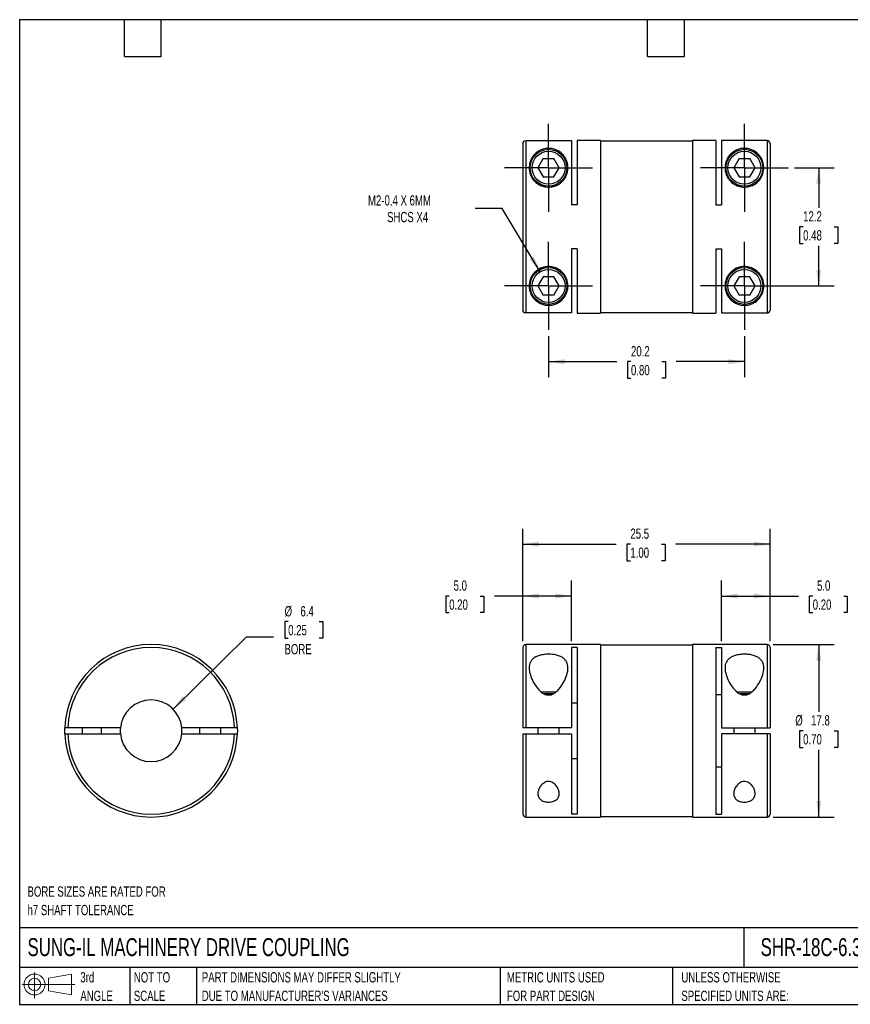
# Model space of a CAD drawing. Header units: millimetres. Extents: x 3 to 137, y 3 to 105.
# Tile 1 of 2: x 3 to 89, y 3 to 105. Entities that reach past the tile are written whole.
import ezdxf

# ---------------------------------------------------------------- set-up
doc = ezdxf.new("R2010")
doc.units = ezdxf.units.MM
doc.header["$LTSCALE"] = 0.5
doc.linetypes.add('SLD-Center', pattern=[19.05, 15.24, -1.27, 1.27, -1.27])
doc.linetypes.add('SLD-Solid', pattern=[0])
doc.layers.add('CENTER', color=40, linetype='SLD-Center')
doc.layers.add('SLD-DEFPOINTS', color=7, linetype='Continuous')
doc.layers.add('DIMENSIONS', color=140, linetype='SLD-Solid', lineweight=25)
doc.layers.add('TEXT', color=140, linetype='SLD-Solid', lineweight=25)
doc.styles.add('SLDTEXTSTYLE0', font='TXT', dxfattribs={"width": 0.7})
doc.dimstyles.new('SLDDIMSTYLE0', dxfattribs={"dimtxt": 1.079004, "dimasz": 1.651, "dimexe": 0, "dimexo": 0.0625, "dimgap": 0.269751, "dimtad": 0, "dimtih": 1, "dimtoh": 1, "dimdec": 1, "dimrnd": 1e-09, "dimzin": 4, "dimdsep": 46, "dimtxsty": 'SLDTEXTSTYLE0', "dimsah": 1, "dimcen": 0.09, "dimadec": 0, "dimazin": 1, "dimtfac": 1, "dimtdec": 1, "dimtofl": 0, "dimtmove": 0, "dimatfit": 3, "dimfxl": 0, "dimfrac": 2, "dimtolj": 1, "dimtzin": 12, "dimarcsym": 0})
doc.dimstyles.new('SLDDIMSTYLE1', dxfattribs={"dimtxt": 1.079004, "dimasz": 1.651, "dimexe": 0, "dimexo": 0.0625, "dimgap": 0.269751, "dimtad": 0, "dimtih": 1, "dimtoh": 1, "dimdec": 1, "dimrnd": 1e-09, "dimzin": 12, "dimdsep": 46, "dimtxsty": 'SLDTEXTSTYLE0', "dimsah": 1, "dimcen": 0.09, "dimadec": 0, "dimazin": 3, "dimtfac": 1, "dimtdec": 1, "dimtofl": 0, "dimtmove": 0, "dimatfit": 3, "dimfxl": 0, "dimfrac": 2, "dimtolj": 1, "dimtzin": 12, "dimarcsym": 0})
doc.dimstyles.new('SLDDIMSTYLE2', dxfattribs={"dimtxt": 1.079004, "dimasz": 1.651, "dimexe": 0, "dimexo": 0.0625, "dimgap": 0.269751, "dimtad": 0, "dimtih": 1, "dimtoh": 1, "dimdec": 1, "dimrnd": 1e-09, "dimzin": 12, "dimdsep": 46, "dimtxsty": 'SLDTEXTSTYLE0', "dimsah": 1, "dimcen": 0, "dimadec": 0, "dimazin": 3, "dimtfac": 1, "dimtdec": 1, "dimtofl": 0, "dimtmove": 0, "dimatfit": 3, "dimfxl": 0, "dimfrac": 2, "dimtolj": 1, "dimtzin": 12, "dimarcsym": 0})
doc.dimstyles.new('SLDDIMSTYLE3', dxfattribs={"dimtxt": 1.079004, "dimasz": 1.651, "dimexe": 0, "dimexo": 0.0625, "dimgap": 0.269751, "dimtad": 0, "dimtih": 1, "dimtoh": 1, "dimdec": 1, "dimrnd": 1e-09, "dimzin": 12, "dimdsep": 46, "dimtxsty": 'SLDTEXTSTYLE0', "dimsah": 1, "dimcen": 0, "dimadec": 0, "dimazin": 3, "dimtfac": 1, "dimtdec": 1, "dimtofl": 0, "dimtmove": 0, "dimatfit": 3, "dimfxl": 0, "dimfrac": 2, "dimtolj": 1, "dimtzin": 12, "dimarcsym": 0})

# ---------------------------------------------------------------- blocks, each defined once
blk = doc.blocks.new('Block11')
at = {"color": 7, "linetype": 'SLD-Solid', "lineweight": 18}
for p, q in [((1.29, 2.66), (1.29, 0)), ((2.74, 2.08), (5.09, 2.52)), ((2.74, 0.8), (2.74, 2.08)), ((5.09, 2.52), (5.09, 0.37)), ((0, 1.44), (5.44, 1.44)), ((2.74, 0.8), (5.09, 0.37))]:
    blk.add_line(p, q, dxfattribs=at)
for radius in [1.08, 0.643]:
    blk.add_circle((1.29, 1.44), radius, dxfattribs=at)
blk = doc.blocks.new('Block12')
at = {"layer": 'SLD-DEFPOINTS'}
blk.add_blockref('Block11', (0, 0), dxfattribs=at)
blk = doc.blocks.new('SW_NOTE_0_1')
at = {"layer": 'TEXT', "color": 0, "char_height": 1.0583, "attachment_point": 1, "style": 'SLDTEXTSTYLE0'}
for s, insert in [('UNLESS OTHERWISE', (0, 1.36)), ('SPECIFIED UNITS ARE:', (0, -0.55))]:
    blk.add_mtext(s, dxfattribs=dict(at, insert=insert))
blk = doc.blocks.new('SW_NOTE_0_2')
at = {"layer": 'TEXT', "color": 0, "char_height": 1.0583, "attachment_point": 1, "style": 'SLDTEXTSTYLE0'}
for s, insert in [('PART DIMENSIONS MAY DIFFER SLIGHTLY', (0, 1.36)), ("DUE TO MANUFACTURER'S VARIANCES", (0, -0.55))]:
    blk.add_mtext(s, dxfattribs=dict(at, insert=insert))
blk = doc.blocks.new('SW_NOTE_0_3')
at = {"layer": 'TEXT', "color": 0, "char_height": 1.058, "attachment_point": 1, "style": 'SLDTEXTSTYLE0'}
for s, insert in [('NOT TO', (0, 1.36)), ('SCALE', (0, -0.55))]:
    blk.add_mtext(s, dxfattribs=dict(at, insert=insert))
blk = doc.blocks.new('SW_NOTE_0_4')
at = {"layer": 'TEXT', "color": 0, "char_height": 1.058, "attachment_point": 1, "style": 'SLDTEXTSTYLE0'}
for s, insert in [('3rd', (0, 1.36)), ('ANGLE', (0, -0.55))]:
    blk.add_mtext(s, dxfattribs=dict(at, insert=insert))
blk = doc.blocks.new('SW_NOTE_0_5')
at = {"layer": 'TEXT', "color": 0, "char_height": 1.0583, "attachment_point": 1, "style": 'SLDTEXTSTYLE0'}
for s, insert in [('METRIC UNITS USED', (0, 1.36)), ('FOR PART DESIGN', (0, -0.55))]:
    blk.add_mtext(s, dxfattribs=dict(at, insert=insert))
blk = doc.blocks.new('SW_NOTE_0_7')
at = {"layer": 'TEXT', "color": 0, "char_height": 1.0583, "attachment_point": 1, "style": 'SLDTEXTSTYLE0'}
for s, insert in [('BORE SIZES ARE RATED FOR', (0, 1.36)), ('h7 SHAFT TOLERANCE', (0, -0.55))]:
    blk.add_mtext(s, dxfattribs=dict(at, insert=insert))
blk = doc.blocks.new('_D')
at = {"layer": 'DIMENSIONS'}
for p, q in [((75.58, 40.64), (75.58, 46.89)), ((80.58, 40.64), (80.58, 46.89)), ((75.58, 45.3), (80.58, 45.3)), ((80.58, 45.3), (83.51, 45.3)), ((84.98, 45.3), (84.61, 45.3)), ((84.61, 45.3), (84.61, 43.59)), ((88.18, 45.3), (88.54, 45.3)), ((88.54, 45.3), (88.54, 43.59)), ((84.61, 43.59), (84.98, 43.59)), ((88.54, 43.59), (88.18, 43.59))]:
    blk.add_line(p, q, dxfattribs=at)
for points in [[(75.58, 45.3), (77.23, 45.05), (77.23, 45.56)], [(80.58, 45.3), (78.93, 45.56), (78.93, 45.05)]]:
    blk.add_solid(points, dxfattribs=at)
at = {"layer": 'DIMENSIONS', "char_height": 1.058, "attachment_point": 1, "style": 'SLDTEXTSTYLE0'}
for s, insert in [('5.0', (85.42, 46.91)), ('0.20', (84.98, 44.95))]:
    blk.add_mtext(s, dxfattribs=dict(at, insert=insert))
blk = doc.blocks.new('_D_1')
at = {"layer": 'DIMENSIONS'}
for p, q in [((55.08, 40.64), (55.08, 46.89)), ((60.08, 40.64), (60.08, 46.89)), ((47.48, 45.3), (47.12, 45.3)), ((47.12, 45.3), (47.12, 43.59)), ((50.68, 45.3), (51.05, 45.3)), ((51.05, 45.3), (51.05, 43.59)), ((55.08, 45.3), (52.15, 45.3)), ((60.08, 45.3), (55.08, 45.3)), ((47.12, 43.59), (47.48, 43.59)), ((51.05, 43.59), (50.68, 43.59))]:
    blk.add_line(p, q, dxfattribs=at)
for points in [[(55.08, 45.3), (56.73, 45.05), (56.73, 45.56)], [(60.08, 45.3), (58.43, 45.56), (58.43, 45.05)]]:
    blk.add_solid(points, dxfattribs=at)
at = {"layer": 'DIMENSIONS', "char_height": 1.058, "attachment_point": 1, "style": 'SLDTEXTSTYLE0'}
for s, insert in [('5.0', (47.93, 46.91)), ('0.20', (47.48, 44.95))]:
    blk.add_mtext(s, dxfattribs=dict(at, insert=insert))
blk = doc.blocks.new('_D_2')
at = {"layer": 'DIMENSIONS'}
for p, q in [((55.08, 40.64), (55.08, 52.25)), ((80.58, 40.64), (80.58, 52.25)), ((55.08, 50.66), (64.71, 50.66)), ((66.17, 50.66), (65.81, 50.66)), ((65.81, 50.66), (65.81, 48.95)), ((69.38, 50.66), (69.74, 50.66)), ((69.74, 50.66), (69.74, 48.95)), ((80.58, 50.66), (70.84, 50.66)), ((65.81, 48.95), (66.17, 48.95)), ((69.74, 48.95), (69.38, 48.95))]:
    blk.add_line(p, q, dxfattribs=at)
for points in [[(55.08, 50.66), (56.73, 50.41), (56.73, 50.92)], [(80.58, 50.66), (78.93, 50.92), (78.93, 50.41)]]:
    blk.add_solid(points, dxfattribs=at)
at = {"layer": 'DIMENSIONS', "char_height": 1.058, "attachment_point": 1, "style": 'SLDTEXTSTYLE0'}
for s, insert in [('25.5', (66.17, 52.27)), ('1.00', (66.17, 50.31))]:
    blk.add_mtext(s, dxfattribs=dict(at, insert=insert))
blk = doc.blocks.new('_D_3')
at = {"layer": 'DIMENSIONS'}
for p, q in [((80.91, 40.3), (87.18, 40.3)), ((85.6, 40.3), (85.6, 33.36)), ((83.99, 31.4), (83.63, 31.4)), ((83.63, 31.4), (83.63, 29.69)), ((87.2, 31.4), (87.56, 31.4)), ((87.56, 31.4), (87.56, 29.69)), ((83.63, 29.69), (83.99, 29.69)), ((87.56, 29.69), (87.2, 29.69)), ((85.6, 22.5), (85.6, 29.44)), ((80.91, 22.5), (87.18, 22.5))]:
    blk.add_line(p, q, dxfattribs=at)
for points in [[(85.6, 40.3), (85.34, 38.65), (85.85, 38.65)], [(85.6, 22.5), (85.85, 24.15), (85.34, 24.15)]]:
    blk.add_solid(points, dxfattribs=at)
at = {"layer": 'DIMENSIONS', "char_height": 1.058, "attachment_point": 1, "style": 'SLDTEXTSTYLE0'}
for s, insert in [('%%c', (83.18, 33.01)), ('17.8', (84.81, 33.01)), ('0.70', (83.99, 31.05))]:
    blk.add_mtext(s, dxfattribs=dict(at, insert=insert))
blk = doc.blocks.new('_D_5')
at = {"layer": 'DIMENSIONS'}
for p, q in [((83.1, 89.5), (87.18, 89.5)), ((85.6, 89.5), (85.6, 85.36)), ((83.99, 83.4), (83.63, 83.4)), ((83.63, 83.4), (83.63, 81.69)), ((87.2, 83.4), (87.56, 83.4)), ((87.56, 83.4), (87.56, 81.69)), ((83.63, 81.69), (83.99, 81.69)), ((85.6, 77.3), (85.6, 81.44)), ((87.56, 81.69), (87.2, 81.69)), ((78.56, 77.3), (87.18, 77.3))]:
    blk.add_line(p, q, dxfattribs=at)
for points in [[(85.6, 89.5), (85.34, 87.85), (85.85, 87.85)], [(85.6, 77.3), (85.85, 78.95), (85.34, 78.95)]]:
    blk.add_solid(points, dxfattribs=at)
at = {"layer": 'DIMENSIONS', "char_height": 1.058, "attachment_point": 1, "style": 'SLDTEXTSTYLE0'}
for s, insert in [('12.2', (83.99, 85.01)), ('0.48', (83.99, 83.05))]:
    blk.add_mtext(s, dxfattribs=dict(at, insert=insert))
blk = doc.blocks.new('_D_6')
at = {"layer": 'DIMENSIONS'}
for p, q in [((57.73, 72.13), (57.73, 67.9)), ((77.93, 72.13), (77.93, 67.9)), ((57.73, 69.49), (64.76, 69.49)), ((66.23, 69.49), (65.86, 69.49)), ((65.86, 69.49), (65.86, 67.77)), ((69.43, 69.49), (69.8, 69.49)), ((69.8, 69.49), (69.8, 67.77)), ((77.93, 69.49), (70.89, 69.49)), ((65.86, 67.77), (66.23, 67.77)), ((69.8, 67.77), (69.43, 67.77))]:
    blk.add_line(p, q, dxfattribs=at)
for points in [[(57.73, 69.49), (59.38, 69.23), (59.38, 69.74)], [(77.93, 69.49), (76.28, 69.74), (76.28, 69.23)]]:
    blk.add_solid(points, dxfattribs=at)
at = {"layer": 'DIMENSIONS', "char_height": 1.058, "attachment_point": 1, "style": 'SLDTEXTSTYLE0'}
for s, insert in [('20.2', (66.23, 71.09)), ('0.80', (66.23, 69.14))]:
    blk.add_mtext(s, dxfattribs=dict(at, insert=insert))
blk = doc.blocks.new('_D_7')
at = {"layer": 'DIMENSIONS'}
for p, q in [((52.94, 85.29), (50.17, 85.29)), ((56.86, 78.76), (52.94, 85.29))]:
    blk.add_line(p, q, dxfattribs=at)
blk.add_solid([(56.86, 78.76), (56.23, 80.31), (55.79, 80.04)], dxfattribs=at)
at = {"layer": 'DIMENSIONS', "attachment_point": 1, "style": 'SLDTEXTSTYLE0'}
for s, insert, char_height in [('M2-0.4 X 6MM', (39.1, 86.66), 1.0583), ('SHCS X4', (41.07, 84.94), 1.058)]:
    blk.add_mtext(s, dxfattribs=dict(at, insert=insert, char_height=char_height))
blk = doc.blocks.new('SW_CENTERMARKSYMBOL_1')
at = {"layer": 'CENTER', "color": 0}
for p, q in [((0, 2.54), (0, 4.54)), ((0, 0), (0, 2.54)), ((-2.54, 0), (-4.54, 0)), ((0, 0), (-2.54, 0)), ((0, 0), (0, -2.54)), ((0, 0), (2.54, 0)), ((2.54, 0), (4.54, 0)), ((0, -2.54), (0, -4.54))]:
    blk.add_line(p, q, dxfattribs=at)
blk = doc.blocks.new('SW_CENTERMARKSYMBOL_2')
at = {"layer": 'CENTER', "color": 0}
for p, q in [((0, 2.54), (0, 4.54)), ((0, 0), (0, 2.54)), ((-2.54, 0), (-4.54, 0)), ((0, 0), (-2.54, 0)), ((0, 0), (0, -2.54)), ((0, 0), (2.54, 0)), ((2.54, 0), (4.54, 0)), ((0, -2.54), (0, -4.54))]:
    blk.add_line(p, q, dxfattribs=at)
blk = doc.blocks.new('SW_CENTERMARKSYMBOL_3')
at = {"layer": 'CENTER', "color": 0}
for p, q in [((0, 2.54), (0, 4.54)), ((0, 0), (0, 2.54)), ((-2.54, 0), (-4.54, 0)), ((0, 0), (-2.54, 0)), ((0, 0), (0, -2.54)), ((0, 0), (2.54, 0)), ((2.54, 0), (4.54, 0)), ((0, -2.54), (0, -4.54))]:
    blk.add_line(p, q, dxfattribs=at)
blk = doc.blocks.new('SW_CENTERMARKSYMBOL_4')
at = {"layer": 'CENTER', "color": 0}
for p, q in [((0, 2.54), (0, 4.54)), ((0, 0), (0, 2.54)), ((-2.54, 0), (-4.54, 0)), ((0, 0), (-2.54, 0)), ((0, 0), (0, -2.54)), ((0, 0), (2.54, 0)), ((2.54, 0), (4.54, 0)), ((0, -2.54), (0, -4.54))]:
    blk.add_line(p, q, dxfattribs=at)
blk = doc.blocks.new('_D_8')
at = {"layer": 'DIMENSIONS'}
for p, q in [((30.87, 42.66), (30.51, 42.66)), ((30.51, 42.66), (30.51, 40.94)), ((34.07, 42.66), (34.44, 42.66)), ((34.44, 42.66), (34.44, 40.94)), ((18.99, 33.63), (26.57, 41.09)), ((26.57, 41.09), (29.35, 41.09)), ((30.51, 40.94), (30.87, 40.94)), ((34.44, 40.94), (34.07, 40.94))]:
    blk.add_line(p, q, dxfattribs=at)
blk.add_solid([(18.99, 33.63), (20.35, 34.61), (19.99, 34.97)], dxfattribs=at)
at = {"layer": 'DIMENSIONS', "char_height": 1.058, "attachment_point": 1, "style": 'SLDTEXTSTYLE0'}
for s, insert in [('%%c', (30.5, 44.26)), ('6.4', (32.13, 44.26)), ('0.25', (30.87, 42.31)), ('BORE', (30.49, 40.35))]:
    blk.add_mtext(s, dxfattribs=dict(at, insert=insert))

msp = doc.modelspace()

# ---------------------------------------------------------------- linework, layer by layer
for p, q in [((55.08, 92), (55.08, 74.81)), ((55.38, 92.3), (55.38, 74.51)), ((55.38, 92.3), (60.08, 92.3)), ((60.08, 92.3), (60.08, 85.67)), ((63.08, 92.3), (60.68, 92.3)), ((60.68, 92.3), (60.68, 85.67)), ((63.08, 92.3), (63.08, 74.5)), ((72.58, 92.25), (63.08, 92.25)), ((74.98, 92.3), (72.58, 92.3)), ((72.58, 92.3), (72.58, 74.5)), ((74.98, 92.3), (74.98, 85.67)), ((75.58, 92.3), (75.58, 85.67)), ((80.28, 92.3), (75.58, 92.3)), ((80.28, 92.3), (80.28, 74.51)), ((80.58, 92), (80.58, 74.81)), ((57.18, 90.45), (56.63, 89.5)), ((57.18, 90.45), (58.28, 90.45)), ((58.83, 89.5), (58.28, 90.45)), ((77.38, 90.45), (76.83, 89.5)), ((77.38, 90.45), (78.48, 90.45)), ((79.03, 89.5), (78.48, 90.45)), ((56.63, 89.5), (57.18, 88.55)), ((58.28, 88.55), (58.83, 89.5)), ((76.83, 89.5), (77.38, 88.55)), ((78.48, 88.55), (79.03, 89.5)), ((57.18, 88.55), (58.28, 88.55)), ((77.38, 88.55), (78.48, 88.55)), ((60.68, 85.67), (60.08, 85.67)), ((74.98, 85.67), (75.58, 85.67)), ((60.68, 81.13), (60.08, 81.13)), ((60.08, 81.13), (60.08, 74.51)), ((60.68, 81.13), (60.68, 74.5)), ((74.98, 81.13), (75.58, 81.13)), ((74.98, 81.13), (74.98, 74.5)), ((75.58, 81.13), (75.58, 74.51)), ((57.18, 78.25), (56.63, 77.3)), ((58.28, 78.25), (57.18, 78.25)), ((58.83, 77.3), (58.28, 78.25)), ((77.38, 78.25), (76.83, 77.3)), ((78.48, 78.25), (77.38, 78.25)), ((79.03, 77.3), (78.48, 78.25)), ((56.63, 77.3), (57.18, 76.35)), ((58.28, 76.35), (58.83, 77.3)), ((76.83, 77.3), (77.38, 76.35)), ((78.48, 76.35), (79.03, 77.3)), ((58.28, 76.35), (57.18, 76.35)), ((78.48, 76.35), (77.38, 76.35)), ((60.08, 74.51), (55.38, 74.51)), ((60.68, 74.5), (63.08, 74.5)), ((63.08, 74.55), (72.58, 74.55)), ((72.58, 74.5), (74.98, 74.5)), ((75.58, 74.51), (80.28, 74.51)), ((55.08, 40), (55.08, 31.7)), ((63.08, 40.3), (55.38, 40.3)), ((55.38, 40.3), (55.38, 31.7)), ((60.68, 40.01), (60.08, 40.01)), ((60.08, 40.01), (60.08, 31.7)), ((60.68, 40.01), (60.68, 22.8)), ((63.08, 40.3), (63.08, 22.5)), ((72.58, 40.25), (63.08, 40.25)), ((80.28, 40.3), (72.58, 40.3)), ((72.58, 40.3), (72.58, 22.5)), ((74.98, 40.01), (75.58, 40.01)), ((74.98, 40.01), (74.98, 22.8)), ((75.58, 40.01), (75.58, 31.7)), ((80.28, 40.3), (80.28, 31.7)), ((80.58, 40), (80.58, 31.7)), ((58.48, 35.4), (56.97, 35.4)), ((58.18, 35.2), (57.28, 35.2)), ((75.58, 35.12), (74.98, 35.12)), ((78.68, 35.4), (77.17, 35.4)), ((78.38, 35.2), (77.48, 35.2)), ((60.08, 34.29), (60.68, 34.29)), ((13.57, 31.7), (8.13, 31.7)), ((9.63, 31.7), (9.63, 31.1)), ((11.63, 31.1), (11.63, 31.7)), ((25.32, 31.7), (19.89, 31.7)), ((21.73, 31.7), (21.73, 31.1)), ((23.93, 31.1), (23.93, 31.7)), ((60.08, 31.7), (55.38, 31.7)), ((56.63, 31.7), (56.63, 31.1)), ((58.83, 31.1), (58.83, 31.7)), ((75.58, 31.7), (80.28, 31.7)), ((76.83, 31.7), (76.83, 31.1)), ((79.03, 31.1), (79.03, 31.7)), ((8.13, 31.1), (13.57, 31.1)), ((19.89, 31.1), (25.32, 31.1)), ((55.08, 31.1), (55.08, 22.8)), ((55.38, 31.1), (60.08, 31.1)), ((55.38, 31.1), (55.38, 22.5)), ((60.08, 31.1), (60.08, 22.8)), ((75.58, 31.1), (75.58, 22.8)), ((80.28, 31.1), (75.58, 31.1)), ((80.28, 31.1), (80.28, 22.5)), ((80.58, 31.1), (80.58, 22.8)), ((60.68, 28.51), (60.08, 28.51)), ((74.98, 27.69), (75.58, 27.69)), ((55.38, 22.5), (63.08, 22.5)), ((60.68, 22.8), (60.08, 22.8)), ((63.08, 22.55), (72.58, 22.55)), ((72.58, 22.5), (80.28, 22.5)), ((74.98, 22.8), (75.58, 22.8))]:
    msp.add_line(p, q)
at = {"flags": 128}
for points in [[(7.83, 31.1), (7.83, 31.4), (7.83, 31.7)], [(25.62, 31.7), (25.63, 31.4), (25.62, 31.1)]]:
    msp.add_lwpolyline(points, dxfattribs=at)
for centre, radius in [((57.73, 89.5), 1.9), ((57.73, 89.5), 1.7), ((77.93, 89.5), 1.9), ((77.93, 89.5), 1.7), ((57.73, 77.3), 1.9), ((57.73, 77.3), 1.7), ((77.93, 77.3), 1.9), ((77.93, 77.3), 1.7)]:
    msp.add_circle(centre, radius)
for centre, radius, start, end in [((16.73, 31.4), 8.9, 1.9317, 178.0683), ((16.73, 31.4), 8.6, 1.9991, 178.0009), ((55.38, 40), 0.3, 90, 180), ((80.28, 40), 0.3, 0, 90), ((16.73, 31.4), 3.18, 5.4219, 174.5781), ((16.73, 31.4), 3.18, 174.5781, 185.4219), ((16.73, 31.4), 3.18, 354.5781, 5.4219), ((16.73, 31.4), 8.9, 181.9317, 358.0683), ((16.73, 31.4), 8.6, 181.9991, 358.0009), ((16.73, 31.4), 3.18, 185.4219, 354.5781), ((55.38, 22.8), 0.3, 180, 270), ((80.28, 22.8), 0.3, 270, 0)]:
    msp.add_arc(centre, radius, start, end)
for points, knots in [([(55.08, 92), (55.08, 92.07), (55.11, 92.15), (55.22, 92.26), (55.3, 92.3), (55.38, 92.3)], [0, 0, 0, 0, 0.5, 0.5, 1, 1, 1, 1]), ([(57.73, 87.5), (57.56, 87.5), (57.4, 87.52), (57.09, 87.6), (56.94, 87.66), (56.66, 87.81), (56.53, 87.89), (56.3, 88.09), (56.2, 88.2), (56.03, 88.43), (55.96, 88.56), (55.85, 88.8), (55.81, 88.93), (55.75, 89.18), (55.74, 89.3), (55.73, 89.54), (55.73, 89.65), (55.78, 89.99), (55.85, 90.21), (56.04, 90.59), (56.16, 90.76), (56.39, 90.99), (56.47, 91.06), (56.66, 91.19), (56.76, 91.25), (56.99, 91.36), (57.11, 91.41), (57.4, 91.48), (57.56, 91.5), (57.81, 91.5), (57.89, 91.5), (58.05, 91.48), (58.12, 91.46), (58.34, 91.41), (58.46, 91.37), (58.8, 91.21), (58.99, 91.07), (59.3, 90.76), (59.42, 90.59), (59.61, 90.21), (59.68, 90), (59.74, 89.55), (59.74, 89.3), (59.62, 88.81), (59.52, 88.55), (59.26, 88.2), (59.16, 88.09), (58.93, 87.89), (58.8, 87.8), (58.52, 87.66), (58.37, 87.6), (58.06, 87.52), (57.89, 87.5), (57.73, 87.5)], [0, 0, 0, 0, 0.03125, 0.03125, 0.0625, 0.0625, 0.09375, 0.09375, 0.125, 0.125, 0.15625, 0.15625, 0.1875, 0.1875, 0.21875, 0.21875, 0.25, 0.25, 0.3125, 0.3125, 0.375, 0.375, 0.40625, 0.40625, 0.4375, 0.4375, 0.46875, 0.46875, 0.5, 0.5, 0.515625, 0.515625, 0.53125, 0.53125, 0.5625, 0.5625, 0.625, 0.625, 0.6875, 0.6875, 0.75, 0.75, 0.8125, 0.8125, 0.875, 0.875, 0.90625, 0.90625, 0.9375, 0.9375, 0.96875, 0.96875, 1, 1, 1, 1]), ([(77.93, 87.5), (77.76, 87.5), (77.6, 87.52), (77.29, 87.6), (77.14, 87.66), (76.86, 87.81), (76.73, 87.89), (76.5, 88.09), (76.4, 88.2), (76.23, 88.43), (76.16, 88.56), (76.05, 88.8), (76.01, 88.93), (75.95, 89.18), (75.94, 89.3), (75.93, 89.54), (75.93, 89.65), (75.98, 89.99), (76.05, 90.21), (76.24, 90.59), (76.36, 90.76), (76.59, 90.99), (76.67, 91.06), (76.86, 91.19), (76.96, 91.25), (77.19, 91.36), (77.31, 91.41), (77.6, 91.48), (77.76, 91.5), (78.01, 91.5), (78.09, 91.5), (78.25, 91.48), (78.32, 91.46), (78.54, 91.41), (78.66, 91.37), (79, 91.21), (79.19, 91.07), (79.5, 90.76), (79.62, 90.59), (79.81, 90.21), (79.88, 90), (79.94, 89.55), (79.94, 89.3), (79.82, 88.81), (79.72, 88.55), (79.46, 88.2), (79.36, 88.09), (79.13, 87.89), (79, 87.8), (78.72, 87.66), (78.57, 87.6), (78.26, 87.52), (78.09, 87.5), (77.93, 87.5)], [0, 0, 0, 0, 0.03125, 0.03125, 0.0625, 0.0625, 0.09375, 0.09375, 0.125, 0.125, 0.15625, 0.15625, 0.1875, 0.1875, 0.21875, 0.21875, 0.25, 0.25, 0.3125, 0.3125, 0.375, 0.375, 0.40625, 0.40625, 0.4375, 0.4375, 0.46875, 0.46875, 0.5, 0.5, 0.515625, 0.515625, 0.53125, 0.53125, 0.5625, 0.5625, 0.625, 0.625, 0.6875, 0.6875, 0.75, 0.75, 0.8125, 0.8125, 0.875, 0.875, 0.90625, 0.90625, 0.9375, 0.9375, 0.96875, 0.96875, 1, 1, 1, 1]), ([(80.58, 92), (80.58, 92.07), (80.55, 92.15), (80.44, 92.26), (80.36, 92.3), (80.28, 92.3)], [0, 0, 0, 0, 0.5, 0.5, 1, 1, 1, 1]), ([(59.73, 77.3), (59.73, 77.06), (59.69, 76.84), (59.54, 76.43), (59.44, 76.24), (59.18, 75.91), (59.02, 75.76), (58.73, 75.56), (58.62, 75.51), (58.38, 75.41), (58.25, 75.36), (58.03, 75.32), (57.95, 75.31), (57.79, 75.3), (57.7, 75.3), (57.54, 75.31), (57.46, 75.32), (57.31, 75.34), (57.24, 75.36), (57.03, 75.42), (56.91, 75.47), (56.7, 75.58), (56.6, 75.65), (56.33, 75.85), (56.18, 76.01), (55.95, 76.37), (55.86, 76.56), (55.77, 76.88), (55.75, 76.99), (55.73, 77.22), (55.73, 77.34), (55.76, 77.7), (55.82, 77.96), (56.01, 78.33), (56.09, 78.45), (56.27, 78.67), (56.38, 78.78), (56.62, 78.97), (56.75, 79.05), (57.04, 79.19), (57.2, 79.24), (57.52, 79.3), (57.68, 79.31), (58.01, 79.29), (58.17, 79.26), (58.48, 79.16), (58.62, 79.1), (58.89, 78.93), (59.01, 78.84), (59.23, 78.63), (59.32, 78.52), (59.48, 78.28), (59.54, 78.16), (59.69, 77.79), (59.73, 77.54), (59.73, 77.3)], [0, 0, 0, 0, 0.0625, 0.0625, 0.125, 0.125, 0.1875, 0.1875, 0.21875, 0.21875, 0.25, 0.25, 0.265625, 0.265625, 0.28125, 0.28125, 0.296875, 0.296875, 0.3125, 0.3125, 0.34375, 0.34375, 0.375, 0.375, 0.4375, 0.4375, 0.5, 0.5, 0.53125, 0.53125, 0.5625, 0.5625, 0.625, 0.625, 0.65625, 0.65625, 0.6875, 0.6875, 0.71875, 0.71875, 0.75, 0.75, 0.78125, 0.78125, 0.8125, 0.8125, 0.84375, 0.84375, 0.875, 0.875, 0.90625, 0.90625, 0.9375, 0.9375, 1, 1, 1, 1]), ([(79.93, 77.3), (79.93, 77.06), (79.89, 76.84), (79.74, 76.43), (79.64, 76.24), (79.38, 75.91), (79.22, 75.76), (78.93, 75.56), (78.82, 75.51), (78.58, 75.41), (78.45, 75.36), (78.23, 75.32), (78.15, 75.31), (77.99, 75.3), (77.9, 75.3), (77.74, 75.31), (77.66, 75.32), (77.51, 75.34), (77.44, 75.36), (77.23, 75.42), (77.11, 75.47), (76.9, 75.58), (76.8, 75.65), (76.53, 75.85), (76.38, 76.01), (76.15, 76.37), (76.06, 76.56), (75.97, 76.88), (75.95, 76.99), (75.93, 77.22), (75.93, 77.34), (75.96, 77.7), (76.02, 77.96), (76.21, 78.33), (76.29, 78.45), (76.47, 78.67), (76.58, 78.78), (76.82, 78.97), (76.95, 79.05), (77.24, 79.19), (77.4, 79.24), (77.72, 79.3), (77.88, 79.31), (78.21, 79.29), (78.37, 79.26), (78.68, 79.16), (78.82, 79.1), (79.09, 78.93), (79.21, 78.84), (79.43, 78.63), (79.52, 78.52), (79.68, 78.28), (79.74, 78.16), (79.89, 77.79), (79.93, 77.54), (79.93, 77.3)], [0, 0, 0, 0, 0.0625, 0.0625, 0.125, 0.125, 0.1875, 0.1875, 0.21875, 0.21875, 0.25, 0.25, 0.265625, 0.265625, 0.28125, 0.28125, 0.296875, 0.296875, 0.3125, 0.3125, 0.34375, 0.34375, 0.375, 0.375, 0.4375, 0.4375, 0.5, 0.5, 0.53125, 0.53125, 0.5625, 0.5625, 0.625, 0.625, 0.65625, 0.65625, 0.6875, 0.6875, 0.71875, 0.71875, 0.75, 0.75, 0.78125, 0.78125, 0.8125, 0.8125, 0.84375, 0.84375, 0.875, 0.875, 0.90625, 0.90625, 0.9375, 0.9375, 1, 1, 1, 1]), ([(55.38, 74.51), (55.3, 74.51), (55.22, 74.54), (55.11, 74.65), (55.08, 74.73), (55.08, 74.81)], [0, 0, 0, 0, 0.5, 0.5, 1, 1, 1, 1]), ([(80.28, 74.51), (80.36, 74.51), (80.44, 74.54), (80.55, 74.65), (80.58, 74.73), (80.58, 74.81)], [0, 0, 0, 0, 0.5, 0.5, 1, 1, 1, 1]), ([(59.73, 37.88), (59.73, 37.66), (59.69, 37.42), (59.54, 36.95), (59.44, 36.7), (59.18, 36.21), (59.02, 35.97), (58.73, 35.62), (58.62, 35.51), (58.38, 35.31), (58.25, 35.23), (58.03, 35.13), (57.95, 35.11), (57.79, 35.09), (57.7, 35.09), (57.54, 35.1), (57.46, 35.13), (57.31, 35.18), (57.24, 35.22), (57.03, 35.34), (56.91, 35.44), (56.7, 35.66), (56.6, 35.77), (56.33, 36.13), (56.18, 36.37), (55.95, 36.86), (55.86, 37.11), (55.77, 37.46), (55.75, 37.58), (55.73, 37.81), (55.73, 37.92), (55.76, 38.25), (55.82, 38.45), (56.01, 38.72), (56.09, 38.8), (56.27, 38.94), (56.38, 39.01), (56.62, 39.12), (56.75, 39.17), (57.04, 39.24), (57.2, 39.27), (57.52, 39.3), (57.68, 39.3), (58.01, 39.29), (58.17, 39.28), (58.48, 39.23), (58.62, 39.19), (58.89, 39.1), (59.01, 39.05), (59.23, 38.92), (59.32, 38.84), (59.48, 38.68), (59.54, 38.6), (59.69, 38.31), (59.73, 38.11), (59.73, 37.88)], [0, 0, 0, 0, 0.0625, 0.0625, 0.125, 0.125, 0.1875, 0.1875, 0.21875, 0.21875, 0.25, 0.25, 0.265625, 0.265625, 0.28125, 0.28125, 0.296875, 0.296875, 0.3125, 0.3125, 0.34375, 0.34375, 0.375, 0.375, 0.4375, 0.4375, 0.5, 0.5, 0.53125, 0.53125, 0.5625, 0.5625, 0.625, 0.625, 0.65625, 0.65625, 0.6875, 0.6875, 0.71875, 0.71875, 0.75, 0.75, 0.78125, 0.78125, 0.8125, 0.8125, 0.84375, 0.84375, 0.875, 0.875, 0.90625, 0.90625, 0.9375, 0.9375, 1, 1, 1, 1]), ([(79.93, 37.88), (79.93, 37.66), (79.89, 37.42), (79.74, 36.95), (79.64, 36.7), (79.38, 36.21), (79.22, 35.97), (78.93, 35.62), (78.82, 35.51), (78.58, 35.31), (78.45, 35.23), (78.23, 35.13), (78.15, 35.11), (77.99, 35.09), (77.9, 35.09), (77.74, 35.1), (77.66, 35.13), (77.51, 35.18), (77.44, 35.22), (77.23, 35.34), (77.11, 35.44), (76.9, 35.66), (76.8, 35.77), (76.53, 36.13), (76.38, 36.37), (76.15, 36.86), (76.06, 37.11), (75.97, 37.46), (75.95, 37.58), (75.93, 37.81), (75.93, 37.92), (75.96, 38.25), (76.02, 38.45), (76.21, 38.72), (76.29, 38.8), (76.47, 38.94), (76.58, 39.01), (76.82, 39.12), (76.95, 39.17), (77.24, 39.24), (77.4, 39.27), (77.72, 39.3), (77.88, 39.3), (78.21, 39.29), (78.37, 39.28), (78.68, 39.23), (78.82, 39.19), (79.09, 39.1), (79.21, 39.05), (79.43, 38.92), (79.52, 38.84), (79.68, 38.68), (79.74, 38.6), (79.89, 38.31), (79.93, 38.11), (79.93, 37.88)], [0, 0, 0, 0, 0.0625, 0.0625, 0.125, 0.125, 0.1875, 0.1875, 0.21875, 0.21875, 0.25, 0.25, 0.265625, 0.265625, 0.28125, 0.28125, 0.296875, 0.296875, 0.3125, 0.3125, 0.34375, 0.34375, 0.375, 0.375, 0.4375, 0.4375, 0.5, 0.5, 0.53125, 0.53125, 0.5625, 0.5625, 0.625, 0.625, 0.65625, 0.65625, 0.6875, 0.6875, 0.71875, 0.71875, 0.75, 0.75, 0.78125, 0.78125, 0.8125, 0.8125, 0.84375, 0.84375, 0.875, 0.875, 0.90625, 0.90625, 0.9375, 0.9375, 1, 1, 1, 1]), ([(8.13, 31.7), (8.06, 31.7), (7.98, 31.7), (7.87, 31.7), (7.83, 31.7), (7.83, 31.7)], [0, 0, 0, 0, 0.5, 0.5, 1, 1, 1, 1]), ([(25.62, 31.7), (25.62, 31.7), (25.59, 31.7), (25.48, 31.7), (25.4, 31.7), (25.32, 31.7)], [0, 0, 0, 0, 0.5, 0.5, 1, 1, 1, 1]), ([(55.38, 31.7), (55.3, 31.7), (55.22, 31.7), (55.11, 31.7), (55.08, 31.7), (55.08, 31.7)], [0, 0, 0, 0, 0.5, 0.5, 1, 1, 1, 1]), ([(80.28, 31.7), (80.36, 31.7), (80.44, 31.7), (80.55, 31.7), (80.58, 31.7), (80.58, 31.7)], [0, 0, 0, 0, 0.5, 0.5, 1, 1, 1, 1]), ([(7.83, 31.1), (7.83, 31.1), (7.87, 31.1), (7.98, 31.1), (8.06, 31.1), (8.13, 31.1)], [0, 0, 0, 0, 0.5, 0.5, 1, 1, 1, 1]), ([(25.32, 31.1), (25.4, 31.1), (25.48, 31.1), (25.59, 31.1), (25.62, 31.1), (25.62, 31.1)], [0, 0, 0, 0, 0.5, 0.5, 1, 1, 1, 1]), ([(55.08, 31.1), (55.08, 31.1), (55.11, 31.1), (55.22, 31.1), (55.3, 31.1), (55.38, 31.1)], [0, 0, 0, 0, 0.5, 0.5, 1, 1, 1, 1]), ([(80.58, 31.1), (80.58, 31.1), (80.55, 31.1), (80.44, 31.1), (80.36, 31.1), (80.28, 31.1)], [0, 0, 0, 0, 0.5, 0.5, 1, 1, 1, 1]), ([(58.83, 24.92), (58.83, 24.8), (58.81, 24.68), (58.71, 24.47), (58.64, 24.37), (58.43, 24.2), (58.29, 24.14), (57.98, 24.05), (57.8, 24.03), (57.46, 24.05), (57.29, 24.09), (57.01, 24.21), (56.9, 24.3), (56.74, 24.48), (56.68, 24.59), (56.63, 24.81), (56.62, 24.93), (56.65, 25.17), (56.69, 25.3), (56.8, 25.54), (56.87, 25.66), (57.02, 25.83), (57.07, 25.88), (57.19, 25.98), (57.26, 26.03), (57.4, 26.1), (57.48, 26.14), (57.65, 26.17), (57.74, 26.17), (57.91, 26.15), (58, 26.13), (58.15, 26.06), (58.22, 26.02), (58.41, 25.88), (58.51, 25.76), (58.67, 25.53), (58.73, 25.4), (58.81, 25.16), (58.83, 25.04), (58.83, 24.92)], [0, 0, 0, 0, 0.0625, 0.0625, 0.125, 0.125, 0.1875, 0.1875, 0.25, 0.25, 0.3125, 0.3125, 0.375, 0.375, 0.4375, 0.4375, 0.5, 0.5, 0.5625, 0.5625, 0.625, 0.625, 0.65625, 0.65625, 0.6875, 0.6875, 0.71875, 0.71875, 0.75, 0.75, 0.78125, 0.78125, 0.8125, 0.8125, 0.875, 0.875, 0.9375, 0.9375, 1, 1, 1, 1]), ([(79.03, 24.92), (79.03, 24.8), (79.01, 24.68), (78.91, 24.47), (78.84, 24.37), (78.63, 24.2), (78.49, 24.14), (78.18, 24.05), (78, 24.03), (77.66, 24.05), (77.49, 24.09), (77.21, 24.21), (77.1, 24.3), (76.94, 24.48), (76.88, 24.59), (76.83, 24.81), (76.82, 24.93), (76.85, 25.17), (76.89, 25.3), (77, 25.54), (77.07, 25.66), (77.22, 25.83), (77.27, 25.88), (77.39, 25.98), (77.46, 26.03), (77.6, 26.1), (77.68, 26.14), (77.85, 26.17), (77.94, 26.17), (78.11, 26.15), (78.2, 26.13), (78.35, 26.06), (78.42, 26.02), (78.61, 25.88), (78.71, 25.76), (78.87, 25.53), (78.93, 25.4), (79.01, 25.16), (79.03, 25.04), (79.03, 24.92)], [0, 0, 0, 0, 0.0625, 0.0625, 0.125, 0.125, 0.1875, 0.1875, 0.25, 0.25, 0.3125, 0.3125, 0.375, 0.375, 0.4375, 0.4375, 0.5, 0.5, 0.5625, 0.5625, 0.625, 0.625, 0.65625, 0.65625, 0.6875, 0.6875, 0.71875, 0.71875, 0.75, 0.75, 0.78125, 0.78125, 0.8125, 0.8125, 0.875, 0.875, 0.9375, 0.9375, 1, 1, 1, 1])]:
    msp.add_open_spline(points, degree=3, knots=knots)
at = {"layer": 'TEXT'}
for p, q in [((3.17, 104.78), (136.52, 104.78)), ((3.17, 104.78), (3.17, 3.17)), ((13.97, 100.97), (13.97, 104.78)), ((17.78, 100.97), (17.78, 104.78)), ((67.94, 100.97), (67.94, 104.78)), ((71.75, 100.97), (71.75, 104.78)), ((13.97, 100.97), (17.78, 100.97)), ((67.94, 100.97), (71.75, 100.97)), ((136.52, 11.06), (3.17, 11.06)), ((77.88, 11.06), (77.88, 6.98)), ((136.52, 6.98), (3.17, 6.98)), ((14.52, 6.98), (14.52, 3.17)), ((21.42, 6.98), (21.42, 3.17)), ((52.74, 6.98), (52.74, 3.17)), ((70.5, 6.98), (70.5, 3.17)), ((3.17, 3.17), (136.52, 3.17))]:
    msp.add_line(p, q, dxfattribs=at)

# ---------------------------------------------------------------- block references
at = {"layer": 'CENTER'}
for name, p in [('SW_CENTERMARKSYMBOL_3', (57.73, 89.5)), ('SW_CENTERMARKSYMBOL_1', (77.93, 89.5)), ('SW_CENTERMARKSYMBOL_4', (57.73, 77.3)), ('SW_CENTERMARKSYMBOL_2', (77.93, 77.3))]:
    msp.add_blockref(name, p, dxfattribs=at)
at = {"layer": 'SLD-DEFPOINTS'}
msp.add_blockref('Block12', (3.42, 3.78), dxfattribs=at)
at = {"layer": 'TEXT'}
for name, p in [('SW_NOTE_0_7', (3.98, 13.98)), ('SW_NOTE_0_4', (9.43, 5.13)), ('SW_NOTE_0_3', (14.95, 5.13)), ('SW_NOTE_0_2', (21.96, 5.13)), ('SW_NOTE_0_5', (53.43, 5.13)), ('SW_NOTE_0_1', (71.43, 5.13))]:
    msp.add_blockref(name, p, dxfattribs=at)

# ---------------------------------------------------------------- texts
at = {"layer": 'TEXT', "char_height": 1.8521, "attachment_point": 1, "style": 'SLDTEXTSTYLE0'}
for s, insert in [('SUNG-IL MACHINERY DRIVE COUPLING', (3.98, 10)), ('SHR-18C-6.35-7.93', (79.6, 10))]:
    msp.add_mtext(s, dxfattribs=dict(at, insert=insert))

# ---------------------------------------------------------------- dimensions: what is measured, and where the dimension line sits
at = {"layer": 'DIMENSIONS'}
for base, p1, p2, angle, picture, middle in [((85.6, 77.3), (82.47, 89.5), (77.93, 77.3), 90, '_D_5', (85.6, 83.4)), ((80.58, 50.66), (55.08, 40), (80.58, 40), 0, '_D_2', (67.77, 50.66))]:
    dim = msp.add_linear_dim(base=base, p1=p1, p2=p2, angle=angle, dimstyle='SLDDIMSTYLE1', dxfattribs=at)
    dim.commit()
    dim.dimension.update_dxf_attribs({"geometry": picture, "text_midpoint": middle, "dimtype": 160})
dim = msp.add_diameter_dim_2p(p1=(58.6, 75.84), p2=(56.86, 78.76), text='M2-0.4 X 6MM\\PSHCS X4', dimstyle='SLDDIMSTYLE3', override={"dimpost": '<>'}, dxfattribs=at)
dim.commit()
dim.dimension.update_dxf_attribs({"geometry": '_D_7', "text_midpoint": (44.24, 85.29), "dimtype": 163})
for base, p1, p2, dimstyle, picture, middle in [((57.73, 69.49), (77.93, 72.76), (57.73, 72.76), 'SLDDIMSTYLE1', '_D_6', (67.83, 69.49)), ((60.08, 45.3), (55.08, 40), (60.08, 40.01), 'SLDDIMSTYLE0', '_D_1', (49.08, 45.3)), ((80.58, 45.3), (75.58, 40.01), (80.58, 40), 'SLDDIMSTYLE0', '_D', (86.58, 45.3))]:
    dim = msp.add_linear_dim(base=base, p1=p1, p2=p2, dimstyle=dimstyle, dxfattribs=at)
    dim.commit()
    dim.dimension.update_dxf_attribs({"geometry": picture, "text_midpoint": middle, "dimtype": 160})
dim = msp.add_diameter_dim_2p(p1=(14.4667, 29.1735), p2=(18.9916, 33.6286), text='<>\\PBORE', dimstyle='SLDDIMSTYLE2', dxfattribs=at)
dim.commit()
dim.dimension.update_dxf_attribs({"geometry": '_D_8', "text_midpoint": (32.4713, 41.801), "dimtype": 163})
dim = msp.add_linear_dim(base=(85.6, 22.5), p1=(80.28, 40.3), p2=(80.28, 22.5), angle=90, text='%%c<>', dimstyle='SLDDIMSTYLE1', dxfattribs=at)
dim.commit()
dim.dimension.update_dxf_attribs({"geometry": '_D_3', "text_midpoint": (85.6, 31.4), "dimtype": 160})

doc.saveas('drawing.dxf')
